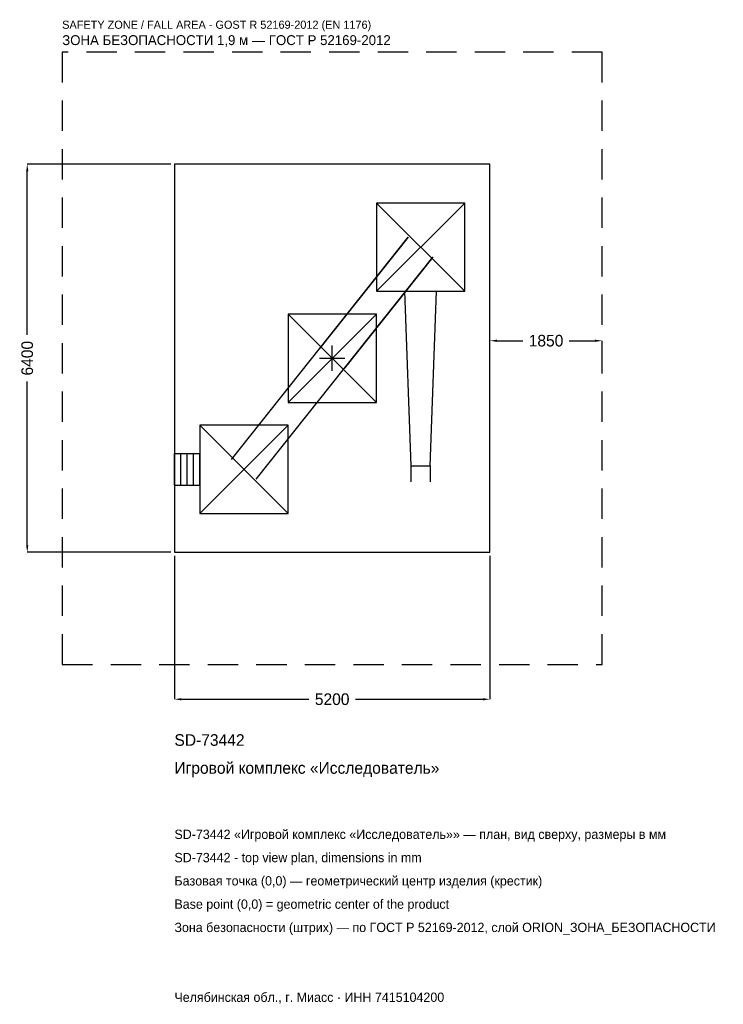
# Model space of a CAD drawing. Header units: metres. Extents: x -5150 to 6447, y -10658 to 5584.
import ezdxf

# ---------------------------------------------------------------- set-up
doc = ezdxf.new("R2010")
doc.units = ezdxf.units.M
doc.linetypes.add('DASHED', pattern=[800, 500, -300])
for name, color, linetype in [('ЗСК_ДАННЫЕ', 3, 'Continuous'), ('ЗСК_ЗОНА_БЕЗОПАСНОСТИ', 1, 'Continuous'), ('ЗСК_КОНТУР', 7, 'Continuous'), ('ЗСК_РАЗМЕРЫ', 8, 'Continuous')]:
    doc.layers.add(name, color=color, linetype=linetype)
doc.dimstyles.new('ORION', dxfattribs={"dimtxt": 192, "dimasz": 115.2, "dimexe": 1.25, "dimexo": 57.6, "dimtad": 1, "dimdec": 0, "dimcen": 2.5, "dimazin": 3, "dimtfac": 1, "dimtmove": 0, "dimatfit": 3})

# ---------------------------------------------------------------- blocks, each defined once
blk = doc.blocks.new('_CLOSEDFILLED')
at = {"color": 0, "linetype": 'BYBLOCK'}
blk.add_solid([(-1, 0.16), (0, 0), (-1, -0.16)], dxfattribs=at)
blk = doc.blocks.new('*D1')
for p, q in [((-2600, -3257.6), (-2600, -5626)), ((2600, -3257.6), (2600, -5626)), ((-2484.8, -5626), (-384, -5626)), ((384, -5626), (2484.8, -5626))]:
    blk.add_line(p, q)
at = {"layer": 'Defpoints'}
for p in [(-2600, -3200), (2600, -3200), (-2600, -5626)]:
    blk.add_point(p, dxfattribs=at)
at = {"layer": 'ЗСК_РАЗМЕРЫ', "xscale": 115.19999999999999, "yscale": 115.19999999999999, "rotation": 180}
blk.add_blockref('_CLOSEDFILLED', (-2600, -5626), dxfattribs=at)
at = {"layer": 'ЗСК_РАЗМЕРЫ', "xscale": 115.19999999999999, "yscale": 115.19999999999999}
blk.add_blockref('_CLOSEDFILLED', (2600, -5626), dxfattribs=at)
at = {"layer": 'ЗСК_РАЗМЕРЫ', "insert": (0, -5626), "char_height": 192, "attachment_point": 5}
blk.add_mtext('5200', dxfattribs=at)
blk = doc.blocks.new('*D2')
for p, q in [((-2657.6, 3200), (-5026, 3200)), ((-5026, 384), (-5026, 3084.8)), ((-5026, -3084.8), (-5026, -384)), ((-2657.6, -3200), (-5026, -3200))]:
    blk.add_line(p, q)
at = {"layer": 'Defpoints'}
for p in [(-2600, 3200), (-5026, -3200), (-2600, -3200)]:
    blk.add_point(p, dxfattribs=at)
at = {"layer": 'ЗСК_РАЗМЕРЫ', "xscale": 115.19999999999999, "yscale": 115.19999999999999}
for p, rotation in [((-5026, 3200), 90), ((-5026, -3200), 270)]:
    blk.add_blockref('_CLOSEDFILLED', p, dxfattribs=dict(at, rotation=rotation))
at = {"layer": 'ЗСК_РАЗМЕРЫ', "insert": (-5026, 0), "char_height": 192, "attachment_point": 5, "rotation": 90}
blk.add_mtext('6400', dxfattribs=at)
blk = doc.blocks.new('*D3')
for p, q in [((2600, 57.6), (2600, 288)), ((2715.2, 288), (3141, 288)), ((3909, 288), (4334.8, 288)), ((4450, 57.6), (4450, 288))]:
    blk.add_line(p, q)
at = {"layer": 'Defpoints'}
for p in [(2600, 288), (2600, 0), (4450, 0)]:
    blk.add_point(p, dxfattribs=at)
at = {"layer": 'ЗСК_РАЗМЕРЫ', "xscale": 115.19999999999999, "yscale": 115.19999999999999, "rotation": 180}
blk.add_blockref('_CLOSEDFILLED', (2600, 288), dxfattribs=at)
at = {"layer": 'ЗСК_РАЗМЕРЫ', "xscale": 115.19999999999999, "yscale": 115.19999999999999}
blk.add_blockref('_CLOSEDFILLED', (4450, 288), dxfattribs=at)
at = {"layer": 'ЗСК_РАЗМЕРЫ', "insert": (3525, 288), "char_height": 192, "attachment_point": 5}
blk.add_mtext('1850', dxfattribs=at)
blk = doc.blocks.new('ОРИОН SD-73442 Игровой комплекс Исследователь')
at = {"layer": 'ЗСК_ЗОНА_БЕЗОПАСНОСТИ', "linetype": 'DASHED'}
blk.add_lwpolyline([(-4450, -5050), (4450, -5050), (4450, 5050), (-4450, 5050)], close=True, dxfattribs=at)
at = {"layer": 'ЗСК_КОНТУР'}
for p, q in [((728, 1104), (2184, 2560)), ((728, 2560), (2184, 1104)), ((-1661.2, -1668.9), (1250.8, 1995.1)), ((1250.8, 1995.1), (-205.2, 163.1)), ((-1250.8, -1995.1), (1661.2, 1668.9)), ((1661.2, 1668.9), (205.2, -163.1)), ((-728, -728), (728, 728)), ((-728, 728), (728, -728)), ((-2184, -2560), (-728, -1104)), ((-2184, -1104), (-728, -2560)), ((-2600, -1569.9), (-2184, -1569.9)), ((-2600, -2094.1), (-2600, -1569.9)), ((-2496, -2094.1), (-2496, -1569.9)), ((-2392, -2094.1), (-2392, -1569.9)), ((-2288, -2094.1), (-2288, -1569.9)), ((-2184, -2094.1), (-2184, -1569.9)), ((1298.8, -1776), (1298.8, -2038.1)), ((1613.2, -1776), (1613.2, -2038.1)), ((-2600, -2094.1), (-2184, -2094.1))]:
    blk.add_line(p, q, dxfattribs=at)
for points in [[(-2600, -3200), (2600, -3200), (2600, 3200), (-2600, 3200)], [(728, 1104), (2184, 1104), (2184, 2560), (728, 2560)], [(-728, -728), (728, -728), (728, 728), (-728, 728)], [(-2184, -2560), (-728, -2560), (-728, -1104), (-2184, -1104)]]:
    blk.add_lwpolyline(points, close=True, dxfattribs=at)
blk.add_lwpolyline([(1193.9, 1104), (1298.8, -1776), (1613.2, -1776), (1718.1, 1104)], dxfattribs=at)
at = {"layer": 'ЗСК_РАЗМЕРЫ'}
for p, q in [((0, -208), (0, 208)), ((-208, 0), (208, 0))]:
    blk.add_line(p, q, dxfattribs=at)
at = {"layer": 'ЗСК_ДАННЫЕ'}
for tag, p in [('АРТИКУЛ', (-2600, -6394)), ('НАИМЕНОВАНИЕ', (-2600, -6854.8))]:
    blk.add_attdef(tag, p, '', height=192, dxfattribs=at)
at = {"layer": 'ЗСК_ДАННЫЕ', "flags": 1}
for tag, p in [('ПРОИЗВОДИТЕЛЬ', (-2600, -7315.6)), ('ТЕЛЕФОН', (-2600, -7776.4)), ('САЙТ', (-2600, -8698)), ('АДРЕС', (-2600, -9158.8)), ('РЕКВИЗИТЫ', (-2600, -9619.6)), ('ГАБАРИТЫ', (-2600, -10080.4)), ('ЗОНА_БЕЗОПАСНОСТИ', (-2600, -10541.2))]:
    blk.add_attdef(tag, p, '', height=192, dxfattribs=at)
at = {"layer": 'ЗСК_ЗОНА_БЕЗОПАСНОСТИ', "color": 1}
for s, height, p in [('SAFETY ZONE / FALL AREA - GOST R 52169-2012 (EN 1176)', 134.4, (-4450, 5434)), ('ЗОНА БЕЗОПАСНОСТИ 1,9 м — ГОСТ Р 52169-2012', 163.2, (-4450, 5165.2))]:
    blk.add_text(s, height=height, dxfattribs=at).set_placement(p)
at = {"layer": 'ЗСК_РАЗМЕРЫ'}
dim = blk.add_linear_dim(base=(-5026, -3200), p1=(-2600, -3200), p2=(-2600, 3200), angle=90, dimstyle='ORION', dxfattribs=at)
dim.commit()
dim.dimension.update_dxf_attribs({"geometry": '*D2', "text_midpoint": (-5026, 0)})
for base, p1, p2, picture, middle in [((2600, 288), (2600, 0), (4450, 0), '*D3', (3525, 288)), ((-2600, -5626), (-2600, -3200), (2600, -3200), '*D1', (0, -5626))]:
    dim = blk.add_linear_dim(base=base, p1=p1, p2=p2, dimstyle='ORION', dxfattribs=at)
    dim.commit()
    dim.dimension.update_dxf_attribs({"geometry": picture, "text_midpoint": middle})

msp = doc.modelspace()

# ---------------------------------------------------------------- block references
msp.add_blockref('ОРИОН SD-73442 Игровой комплекс Исследователь', (0, 0)).add_auto_attribs({'АРТИКУЛ': 'SD-73442', 'НАИМЕНОВАНИЕ': 'Игровой комплекс «Исследователь»'})

# ---------------------------------------------------------------- texts
at = {"layer": 'ЗСК_ДАННЫЕ', "color": 3}
for s, p in [('SD-73442 «Игровой комплекс «Исследователь»» — план, вид сверху, размеры в мм', (-2600, -7930)), ('SD-73442 - top view plan, dimensions in mm', (-2600, -8314)), ('Челябинская обл., г. Миасс · ИНН 7415104200', (-2600, -10618))]:
    msp.add_text(s, height=153.6, dxfattribs=at).set_placement(p)
at = {"layer": 'ЗСК_ДАННЫЕ', "color": 7}
for s, p in [('Базовая точка (0,0) — геометрический центр изделия (крестик)', (-2600, -8698)), ('Base point (0,0) = geometric center of the product', (-2600, -9082))]:
    msp.add_text(s, height=153.6, dxfattribs=at).set_placement(p)
at = {"layer": 'ЗСК_ДАННЫЕ', "color": 1}
msp.add_text('Зона безопасности (штрих) — по ГОСТ Р 52169-2012, слой ORION_ЗОНА_БЕЗОПАСНОСТИ', height=153.6, dxfattribs=at).set_placement((-2600, -9466))

doc.saveas('drawing.dxf')
